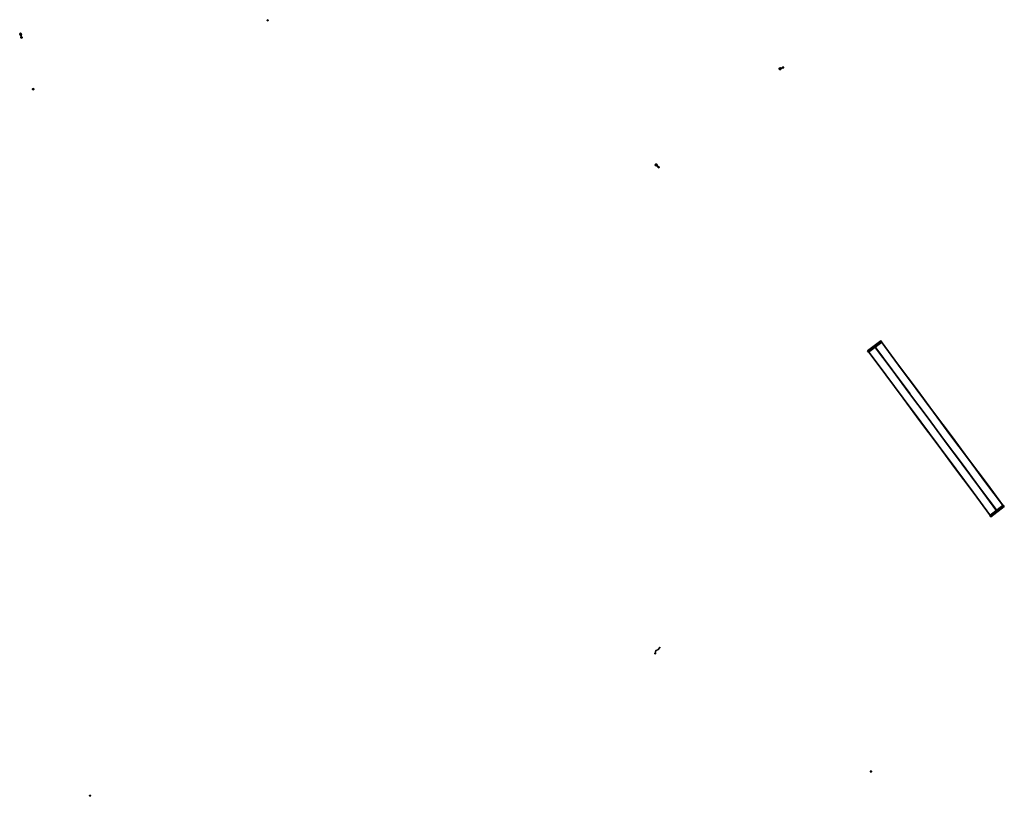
# Model space of a CAD drawing. Header units: inches. Extents: x 573073 to 573306, y 6670463 to 6670646.
import ezdxf

# ---------------------------------------------------------------- set-up
doc = ezdxf.new("R2010")
doc.units = ezdxf.units.IN
doc.header["$MEASUREMENT"] = 0
doc.layers.add('Objekter_Mast', color=10, linetype='Continuous')

msp = doc.modelspace()

# ---------------------------------------------------------------- meshes
at = {"layer": 'Objekter_Mast', "color": 24, "true_color": 0xaa170d}
mesh = msp.add_polyface(dxfattribs=at)
corners = [(573132.15, 6670645.985, 225.9), (573132.15, 6670646.135, 225.9), (573132.02, 6670645.91, 225.9), (573132.02, 6670646.21, 225.9), (573131.89, 6670646.135, 225.9), (573131.89, 6670645.985, 225.9), (573132.02, 6670646.21, 218.103), (573131.89, 6670646.135, 218.103), (573131.89, 6670645.985, 218.103), (573132.02, 6670645.91, 218.103), (573132.15, 6670645.985, 218.103), (573132.15, 6670646.135, 218.103)]
mesh.append_faces([[corners[k] for k in face] for face in [(3, 1, 11), (3, 11, 6), (1, 0, 10), (1, 10, 11), (0, 2, 9), (0, 9, 10), (2, 5, 8), (2, 8, 9), (5, 4, 7), (5, 7, 8), (4, 3, 6), (4, 6, 7), (3, 1, 11), (3, 11, 6), (1, 0, 10), (1, 10, 11), (0, 2, 9), (0, 9, 10), (2, 5, 8), (2, 8, 9), (5, 4, 7), (5, 7, 8), (4, 3, 6), (4, 6, 7), (2, 3, 4), (2, 4, 5), (1, 3, 2), (0, 1, 2)]], dxfattribs={"color": 34})
mesh = msp.add_polyface(dxfattribs=at)
corners = [(573132.15, 6670645.985, 225.9), (573132.15, 6670646.135, 225.9), (573132.02, 6670645.91, 225.9), (573132.02, 6670646.21, 225.9), (573131.89, 6670646.135, 225.9), (573131.89, 6670645.985, 225.9), (573132.02, 6670646.21, 218.103), (573131.89, 6670646.135, 218.103), (573131.89, 6670645.985, 218.103), (573132.02, 6670645.91, 218.103), (573132.15, 6670645.985, 218.103), (573132.15, 6670646.135, 218.103)]
mesh.append_faces([[corners[k] for k in face] for face in [(3, 1, 11), (3, 11, 6), (1, 0, 10), (1, 10, 11), (0, 2, 9), (0, 9, 10), (2, 5, 8), (2, 8, 9), (5, 4, 7), (5, 7, 8), (4, 3, 6), (4, 6, 7), (3, 1, 11), (3, 11, 6), (1, 0, 10), (1, 10, 11), (0, 2, 9), (0, 9, 10), (2, 5, 8), (2, 8, 9), (5, 4, 7), (5, 7, 8), (4, 3, 6), (4, 6, 7), (2, 3, 4), (2, 4, 5), (1, 3, 2), (0, 1, 2)]])
mesh = msp.add_polyface(dxfattribs=at)
corners = [(573073.626, 6670642.443, 224.13), (573073.761, 6670641.962, 224.01), (573073.79, 6670641.97, 224.01), (573073.819, 6670641.978, 224.01), (573073.684, 6670642.46, 224.13), (573073.442, 6670642.547, 224.184), (573073.788, 6670642.644, 224.184), (573073.361, 6670642.836, 224.259), (573073.707, 6670642.933, 224.259), (573073.506, 6670642.986, 224.31), (573073.631, 6670642.45, 224.25), (573073.739, 6670642.065, 224.13), (573073.762, 6670642.071, 224.13), (573073.785, 6670642.078, 224.13), (573073.677, 6670642.463, 224.25), (573073.483, 6670642.533, 224.304), (573073.76, 6670642.611, 224.304), (573073.418, 6670642.764, 224.379), (573073.696, 6670642.842, 224.379), (573073.534, 6670642.884, 224.43), (573073.738, 6670642, 224.43), (573073.79, 6670642.12, 214.063), (573073.79, 6670642.03, 224.43), (573073.66, 6670642.044, 214.063), (573073.92, 6670642.045, 214.063), (573073.842, 6670642, 224.43), (573073.79, 6670641.91, 224.43), (573073.66, 6670641.894, 214.063), (573073.738, 6670641.94, 224.43), (573073.791, 6670641.82, 214.063), (573073.842, 6670641.94, 224.43), (573073.92, 6670641.896, 214.063)]
mesh.append_faces([[corners[k] for k in face] for face in [(10, 15, 5), (10, 5, 0), (10, 0, 5), (10, 5, 15), (16, 14, 6), (14, 4, 6), (16, 6, 14), (6, 4, 14), (11, 10, 0), (11, 0, 1), (11, 1, 0), (11, 0, 10), (14, 13, 4), (13, 3, 4), (14, 4, 13), (4, 3, 13), (12, 11, 2), (11, 1, 2), (12, 2, 11), (2, 1, 11), (13, 12, 2), (13, 2, 3), (13, 3, 2), (13, 2, 12), (28, 20, 23), (28, 23, 27), (28, 27, 23), (28, 23, 20), (25, 30, 31), (25, 31, 24), (25, 24, 31), (25, 31, 30), (30, 26, 29), (30, 29, 31), (30, 31, 29), (30, 29, 26), (26, 28, 27), (26, 27, 29), (26, 29, 27), (26, 27, 28), (22, 25, 21), (25, 24, 21), (22, 21, 25), (21, 24, 25), (20, 22, 21), (20, 21, 23), (20, 23, 21), (20, 21, 22), (18, 16, 6), (18, 6, 8), (18, 8, 6), (18, 6, 16), (15, 17, 5), (17, 7, 5), (15, 5, 17), (5, 7, 17), (17, 19, 9), (17, 9, 7), (17, 7, 9), (17, 9, 19), (19, 18, 9), (18, 8, 9), (19, 9, 18), (9, 8, 18), (14, 10, 12), (17, 18, 19), (14, 16, 15), (16, 18, 17), (16, 17, 15), (14, 15, 10), (12, 13, 14), (10, 11, 12), (4, 0, 2), (7, 8, 9), (4, 6, 5), (6, 8, 7), (6, 7, 5), (4, 5, 0), (2, 3, 4), (0, 1, 2)]], dxfattribs={"color": 34})
mesh = msp.add_polyface(dxfattribs=at)
corners = [(573073.626, 6670642.443, 224.13), (573073.761, 6670641.962, 224.01), (573073.79, 6670641.97, 224.01), (573073.819, 6670641.978, 224.01), (573073.684, 6670642.46, 224.13), (573073.442, 6670642.547, 224.184), (573073.788, 6670642.644, 224.184), (573073.361, 6670642.836, 224.259), (573073.707, 6670642.933, 224.259), (573073.506, 6670642.986, 224.31), (573073.631, 6670642.45, 224.25), (573073.739, 6670642.065, 224.13), (573073.762, 6670642.071, 224.13), (573073.785, 6670642.078, 224.13), (573073.677, 6670642.463, 224.25), (573073.483, 6670642.533, 224.304), (573073.76, 6670642.611, 224.304), (573073.418, 6670642.764, 224.379), (573073.696, 6670642.842, 224.379), (573073.534, 6670642.884, 224.43), (573073.738, 6670642, 224.43), (573073.79, 6670642.12, 214.063), (573073.79, 6670642.03, 224.43), (573073.66, 6670642.044, 214.063), (573073.92, 6670642.045, 214.063), (573073.842, 6670642, 224.43), (573073.79, 6670641.91, 224.43), (573073.66, 6670641.894, 214.063), (573073.738, 6670641.94, 224.43), (573073.791, 6670641.82, 214.063), (573073.842, 6670641.94, 224.43), (573073.92, 6670641.896, 214.063)]
mesh.append_faces([[corners[k] for k in face] for face in [(10, 15, 5), (10, 5, 0), (10, 0, 5), (10, 5, 15), (16, 14, 6), (14, 4, 6), (16, 6, 14), (6, 4, 14), (11, 10, 0), (11, 0, 1), (11, 1, 0), (11, 0, 10), (14, 13, 4), (13, 3, 4), (14, 4, 13), (4, 3, 13), (12, 11, 2), (11, 1, 2), (12, 2, 11), (2, 1, 11), (13, 12, 2), (13, 2, 3), (13, 3, 2), (13, 2, 12), (28, 20, 23), (28, 23, 27), (28, 27, 23), (28, 23, 20), (25, 30, 31), (25, 31, 24), (25, 24, 31), (25, 31, 30), (30, 26, 29), (30, 29, 31), (30, 31, 29), (30, 29, 26), (26, 28, 27), (26, 27, 29), (26, 29, 27), (26, 27, 28), (22, 25, 21), (25, 24, 21), (22, 21, 25), (21, 24, 25), (20, 22, 21), (20, 21, 23), (20, 23, 21), (20, 21, 22), (18, 16, 6), (18, 6, 8), (18, 8, 6), (18, 6, 16), (15, 17, 5), (17, 7, 5), (15, 5, 17), (5, 7, 17), (17, 19, 9), (17, 9, 7), (17, 7, 9), (17, 9, 19), (19, 18, 9), (18, 8, 9), (19, 9, 18), (9, 8, 18), (14, 10, 12), (17, 18, 19), (14, 16, 15), (16, 18, 17), (16, 17, 15), (14, 15, 10), (12, 13, 14), (10, 11, 12), (4, 0, 2), (7, 8, 9), (4, 6, 5), (6, 8, 7), (6, 7, 5), (4, 5, 0), (2, 3, 4), (0, 1, 2)]])
mesh = msp.add_polyface(dxfattribs=at)
corners = [(573253.495, 6670634.701, 219.82), (573253.952, 6670634.903, 219.7), (573253.94, 6670634.93, 219.7), (573253.928, 6670634.957, 219.7), (573253.47, 6670634.756, 219.82), (573253.273, 6670634.833, 219.874), (573252.998, 6670634.712, 219.949), (573253.418, 6670634.503, 219.874), (573253.143, 6670634.382, 219.949), (573252.975, 6670634.504, 220), (573253.487, 6670634.704, 219.94), (573253.854, 6670634.866, 219.82), (573253.844, 6670634.888, 219.82), (573253.834, 6670634.91, 219.82), (573253.468, 6670634.748, 219.94), (573253.31, 6670634.81, 219.994), (573253.426, 6670634.546, 219.994), (573253.09, 6670634.713, 220.069), (573253.206, 6670634.449, 220.069), (573253.072, 6670634.547, 220.12), (573253.888, 6670634.96, 220.12), (573253.94, 6670635.08, 215.964), (573253.94, 6670634.99, 220.12), (573253.81, 6670635.004, 215.964), (573254.07, 6670635.005, 215.964), (573253.992, 6670634.96, 220.12), (573253.888, 6670634.9, 220.12), (573253.811, 6670634.854, 215.964), (573254.07, 6670634.856, 215.964), (573253.992, 6670634.9, 220.12), (573253.941, 6670634.78, 215.964), (573253.94, 6670634.87, 220.12), (573253.928, 6670634.958, 219.7)]
mesh.append_faces([[corners[k] for k in face] for face in [(10, 16, 7), (10, 7, 0), (10, 0, 7), (10, 7, 16), (15, 14, 5), (14, 4, 5), (15, 5, 14), (5, 4, 14), (11, 10, 0), (11, 0, 1), (11, 1, 0), (11, 0, 10), (14, 13, 4), (13, 32, 4), (14, 4, 13), (4, 32, 13), (12, 11, 2), (11, 1, 2), (12, 2, 11), (2, 1, 11), (13, 12, 2), (13, 2, 32), (13, 32, 2), (13, 2, 12), (31, 26, 27), (31, 27, 30), (31, 30, 27), (31, 27, 26), (29, 31, 30), (29, 30, 28), (29, 28, 30), (29, 30, 31), (25, 29, 28), (25, 28, 24), (25, 24, 28), (25, 28, 29), (26, 20, 23), (26, 23, 27), (26, 27, 23), (26, 23, 20), (22, 25, 21), (25, 24, 21), (22, 21, 25), (21, 24, 25), (20, 22, 21), (20, 21, 23), (20, 23, 21), (20, 21, 22), (17, 15, 5), (17, 5, 6), (17, 6, 5), (17, 5, 15), (16, 18, 7), (18, 8, 7), (16, 7, 18), (7, 8, 18), (18, 19, 9), (18, 9, 8), (18, 8, 9), (18, 9, 19), (19, 17, 9), (17, 6, 9), (19, 9, 17), (9, 6, 17), (14, 10, 12), (18, 17, 19), (14, 15, 10), (15, 17, 16), (16, 17, 18), (10, 15, 16), (12, 13, 14), (10, 11, 12), (4, 0, 2), (8, 6, 9), (7, 6, 8), (4, 7, 0), (4, 5, 7), (5, 6, 7), (2, 3, 4), (0, 1, 2)]], dxfattribs={"color": 34})
mesh = msp.add_polyface(dxfattribs=at)
corners = [(573253.495, 6670634.701, 219.82), (573253.952, 6670634.903, 219.7), (573253.94, 6670634.93, 219.7), (573253.928, 6670634.957, 219.7), (573253.47, 6670634.756, 219.82), (573253.273, 6670634.833, 219.874), (573252.998, 6670634.712, 219.949), (573253.418, 6670634.503, 219.874), (573253.143, 6670634.382, 219.949), (573252.975, 6670634.504, 220), (573253.487, 6670634.704, 219.94), (573253.854, 6670634.866, 219.82), (573253.844, 6670634.888, 219.82), (573253.834, 6670634.91, 219.82), (573253.468, 6670634.748, 219.94), (573253.31, 6670634.81, 219.994), (573253.426, 6670634.546, 219.994), (573253.09, 6670634.713, 220.069), (573253.206, 6670634.449, 220.069), (573253.072, 6670634.547, 220.12), (573253.888, 6670634.96, 220.12), (573253.94, 6670635.08, 215.964), (573253.94, 6670634.99, 220.12), (573253.81, 6670635.004, 215.964), (573254.07, 6670635.005, 215.964), (573253.992, 6670634.96, 220.12), (573253.888, 6670634.9, 220.12), (573253.811, 6670634.854, 215.964), (573254.07, 6670634.856, 215.964), (573253.992, 6670634.9, 220.12), (573253.941, 6670634.78, 215.964), (573253.94, 6670634.87, 220.12), (573253.928, 6670634.958, 219.7)]
mesh.append_faces([[corners[k] for k in face] for face in [(10, 16, 7), (10, 7, 0), (10, 0, 7), (10, 7, 16), (15, 14, 5), (14, 4, 5), (15, 5, 14), (5, 4, 14), (11, 10, 0), (11, 0, 1), (11, 1, 0), (11, 0, 10), (14, 13, 4), (13, 32, 4), (14, 4, 13), (4, 32, 13), (12, 11, 2), (11, 1, 2), (12, 2, 11), (2, 1, 11), (13, 12, 2), (13, 2, 32), (13, 32, 2), (13, 2, 12), (31, 26, 27), (31, 27, 30), (31, 30, 27), (31, 27, 26), (29, 31, 30), (29, 30, 28), (29, 28, 30), (29, 30, 31), (25, 29, 28), (25, 28, 24), (25, 24, 28), (25, 28, 29), (26, 20, 23), (26, 23, 27), (26, 27, 23), (26, 23, 20), (22, 25, 21), (25, 24, 21), (22, 21, 25), (21, 24, 25), (20, 22, 21), (20, 21, 23), (20, 23, 21), (20, 21, 22), (17, 15, 5), (17, 5, 6), (17, 6, 5), (17, 5, 15), (16, 18, 7), (18, 8, 7), (16, 7, 18), (7, 8, 18), (18, 19, 9), (18, 9, 8), (18, 8, 9), (18, 9, 19), (19, 17, 9), (17, 6, 9), (19, 9, 17), (9, 6, 17), (14, 10, 12), (18, 17, 19), (14, 15, 10), (15, 17, 16), (16, 17, 18), (10, 15, 16), (12, 13, 14), (10, 11, 12), (4, 0, 2), (8, 6, 9), (7, 6, 8), (4, 7, 0), (4, 5, 7), (5, 6, 7), (2, 3, 4), (0, 1, 2)]])
mesh = msp.add_polyface(dxfattribs=at)
corners = [(573076.67, 6670629.725, 221.05), (573076.67, 6670629.875, 221.05), (573076.54, 6670629.65, 221.05), (573076.54, 6670629.95, 221.05), (573076.41, 6670629.875, 221.05), (573076.41, 6670629.725, 221.05), (573076.54, 6670629.95, 213.601), (573076.41, 6670629.875, 213.601), (573076.41, 6670629.725, 213.601), (573076.54, 6670629.65, 213.601), (573076.67, 6670629.725, 213.601), (573076.67, 6670629.875, 213.601)]
mesh.append_faces([[corners[k] for k in face] for face in [(3, 1, 11), (3, 11, 6), (1, 0, 10), (1, 10, 11), (0, 2, 9), (0, 9, 10), (2, 5, 8), (2, 8, 9), (5, 4, 7), (5, 7, 8), (4, 3, 6), (4, 6, 7), (3, 1, 11), (3, 11, 6), (1, 0, 10), (1, 10, 11), (0, 2, 9), (0, 9, 10), (2, 5, 8), (2, 8, 9), (5, 4, 7), (5, 7, 8), (4, 3, 6), (4, 6, 7), (2, 3, 4), (2, 4, 5), (1, 3, 2), (0, 1, 2)]], dxfattribs={"color": 34})
mesh = msp.add_polyface(dxfattribs=at)
corners = [(573076.67, 6670629.725, 221.05), (573076.67, 6670629.875, 221.05), (573076.54, 6670629.65, 221.05), (573076.54, 6670629.95, 221.05), (573076.41, 6670629.875, 221.05), (573076.41, 6670629.725, 221.05), (573076.54, 6670629.95, 213.601), (573076.41, 6670629.875, 213.601), (573076.41, 6670629.725, 213.601), (573076.54, 6670629.65, 213.601), (573076.67, 6670629.725, 213.601), (573076.67, 6670629.875, 213.601)]
mesh.append_faces([[corners[k] for k in face] for face in [(3, 1, 11), (3, 11, 6), (1, 0, 10), (1, 10, 11), (0, 2, 9), (0, 9, 10), (2, 5, 8), (2, 8, 9), (5, 4, 7), (5, 7, 8), (4, 3, 6), (4, 6, 7), (3, 1, 11), (3, 11, 6), (1, 0, 10), (1, 10, 11), (0, 2, 9), (0, 9, 10), (2, 5, 8), (2, 8, 9), (5, 4, 7), (5, 7, 8), (4, 3, 6), (4, 6, 7), (2, 3, 4), (2, 4, 5), (1, 3, 2), (0, 1, 2)]])
mesh = msp.add_polyface(dxfattribs=at)
corners = [(573224.122, 6670611.628, 218.05), (573224.479, 6670611.279, 217.93), (573224.5, 6670611.3, 217.93), (573224.521, 6670611.321, 217.93), (573224.164, 6670611.671, 218.05), (573224.161, 6670611.883, 218.104), (573223.909, 6670611.626, 218.104), (573223.695, 6670611.836, 218.179), (573223.947, 6670612.093, 218.179), (573223.746, 6670612.038, 218.23), (573224.122, 6670611.636, 218.17), (573224.408, 6670611.356, 218.05), (573224.425, 6670611.373, 218.05), (573224.442, 6670611.391, 218.05), (573224.156, 6670611.67, 218.17), (573224.154, 6670611.84, 218.224), (573223.952, 6670611.634, 218.224), (573223.781, 6670611.802, 218.299), (573223.982, 6670612.008, 218.299), (573223.822, 6670611.964, 218.35), (573224.448, 6670611.33, 218.35), (573224.5, 6670611.45, 216.217), (573224.5, 6670611.36, 218.35), (573224.37, 6670611.374, 216.217), (573224.5, 6670611.24, 218.35), (573224.37, 6670611.224, 216.217), (573224.448, 6670611.27, 218.35), (573224.501, 6670611.15, 216.217), (573224.63, 6670611.375, 216.217), (573224.552, 6670611.33, 218.35), (573224.63, 6670611.226, 216.217), (573224.552, 6670611.27, 218.35)]
mesh.append_faces([[corners[k] for k in face] for face in [(15, 14, 5), (14, 4, 5), (15, 5, 14), (5, 4, 14), (10, 16, 6), (10, 6, 0), (10, 0, 6), (10, 6, 16), (11, 10, 0), (11, 0, 1), (11, 1, 0), (11, 0, 10), (14, 13, 4), (13, 3, 4), (14, 4, 13), (4, 3, 13), (12, 11, 2), (11, 1, 2), (12, 2, 11), (2, 1, 11), (13, 12, 2), (13, 2, 3), (13, 3, 2), (13, 2, 12), (31, 24, 27), (31, 27, 30), (31, 30, 27), (31, 27, 24), (29, 31, 30), (29, 30, 28), (29, 28, 30), (29, 30, 31), (26, 20, 23), (26, 23, 25), (26, 25, 23), (26, 23, 20), (22, 29, 21), (29, 28, 21), (22, 21, 29), (21, 28, 29), (24, 26, 25), (24, 25, 27), (24, 27, 25), (24, 25, 26), (20, 22, 21), (20, 21, 23), (20, 23, 21), (20, 21, 22), (16, 17, 6), (17, 7, 6), (16, 6, 17), (6, 7, 17), (18, 15, 5), (18, 5, 8), (18, 8, 5), (18, 5, 15), (17, 19, 9), (17, 9, 7), (17, 7, 9), (17, 9, 19), (19, 18, 9), (18, 8, 9), (19, 9, 18), (9, 8, 18), (14, 10, 12), (17, 18, 19), (14, 15, 10), (15, 18, 17), (15, 17, 16), (10, 15, 16), (12, 13, 14), (10, 11, 12), (4, 0, 2), (7, 8, 9), (4, 5, 0), (5, 8, 7), (5, 7, 6), (0, 5, 6), (2, 3, 4), (0, 1, 2)]], dxfattribs={"color": 34})
mesh = msp.add_polyface(dxfattribs=at)
corners = [(573224.122, 6670611.628, 218.05), (573224.479, 6670611.279, 217.93), (573224.5, 6670611.3, 217.93), (573224.521, 6670611.321, 217.93), (573224.164, 6670611.671, 218.05), (573224.161, 6670611.883, 218.104), (573223.909, 6670611.626, 218.104), (573223.695, 6670611.836, 218.179), (573223.947, 6670612.093, 218.179), (573223.746, 6670612.038, 218.23), (573224.122, 6670611.636, 218.17), (573224.408, 6670611.356, 218.05), (573224.425, 6670611.373, 218.05), (573224.442, 6670611.391, 218.05), (573224.156, 6670611.67, 218.17), (573224.154, 6670611.84, 218.224), (573223.952, 6670611.634, 218.224), (573223.781, 6670611.802, 218.299), (573223.982, 6670612.008, 218.299), (573223.822, 6670611.964, 218.35), (573224.448, 6670611.33, 218.35), (573224.5, 6670611.45, 216.217), (573224.5, 6670611.36, 218.35), (573224.37, 6670611.374, 216.217), (573224.5, 6670611.24, 218.35), (573224.37, 6670611.224, 216.217), (573224.448, 6670611.27, 218.35), (573224.501, 6670611.15, 216.217), (573224.63, 6670611.375, 216.217), (573224.552, 6670611.33, 218.35), (573224.63, 6670611.226, 216.217), (573224.552, 6670611.27, 218.35)]
mesh.append_faces([[corners[k] for k in face] for face in [(15, 14, 5), (14, 4, 5), (15, 5, 14), (5, 4, 14), (10, 16, 6), (10, 6, 0), (10, 0, 6), (10, 6, 16), (11, 10, 0), (11, 0, 1), (11, 1, 0), (11, 0, 10), (14, 13, 4), (13, 3, 4), (14, 4, 13), (4, 3, 13), (12, 11, 2), (11, 1, 2), (12, 2, 11), (2, 1, 11), (13, 12, 2), (13, 2, 3), (13, 3, 2), (13, 2, 12), (31, 24, 27), (31, 27, 30), (31, 30, 27), (31, 27, 24), (29, 31, 30), (29, 30, 28), (29, 28, 30), (29, 30, 31), (26, 20, 23), (26, 23, 25), (26, 25, 23), (26, 23, 20), (22, 29, 21), (29, 28, 21), (22, 21, 29), (21, 28, 29), (24, 26, 25), (24, 25, 27), (24, 27, 25), (24, 25, 26), (20, 22, 21), (20, 21, 23), (20, 23, 21), (20, 21, 22), (16, 17, 6), (17, 7, 6), (16, 6, 17), (6, 7, 17), (18, 15, 5), (18, 5, 8), (18, 8, 5), (18, 5, 15), (17, 19, 9), (17, 9, 7), (17, 7, 9), (17, 9, 19), (19, 18, 9), (18, 8, 9), (19, 9, 18), (9, 8, 18), (14, 10, 12), (17, 18, 19), (14, 15, 10), (15, 18, 17), (15, 17, 16), (10, 15, 16), (12, 13, 14), (10, 11, 12), (4, 0, 2), (7, 8, 9), (4, 5, 0), (5, 8, 7), (5, 7, 6), (0, 5, 6), (2, 3, 4), (0, 1, 2)]])
mesh = msp.add_polyface(dxfattribs=at)
corners = [(573275.74, 6670568.865, 222.135), (573275.74, 6670569.015, 222.135), (573275.61, 6670568.79, 222.135), (573275.61, 6670569.09, 222.135), (573275.48, 6670569.015, 222.135), (573275.48, 6670568.865, 222.135), (573304.676, 6670529.94, 222.277), (573304.676, 6670530.09, 222.277), (573304.546, 6670529.865, 222.277), (573304.546, 6670530.165, 222.277), (573304.416, 6670530.09, 222.277), (573304.416, 6670529.94, 222.277), (573306.035, 6670531.369, 232.442), (573306.271, 6670531.051, 232.112), (573306.035, 6670531.369, 232.112), (573306.271, 6670531.051, 232.442), (573303.061, 6670528.664, 232.442), (573302.825, 6670528.982, 232.112), (573303.061, 6670528.664, 232.112), (573302.825, 6670528.982, 232.442), (573277.099, 6670570.293, 232.3), (573277.335, 6670569.976, 231.97), (573277.099, 6670570.293, 231.97), (573277.335, 6670569.976, 232.3), (573274.125, 6670567.589, 232.3), (573273.889, 6670567.907, 231.97), (573274.125, 6670567.589, 231.97), (573273.889, 6670567.907, 232.3), (573304.546, 6670530.165, 232.277), (573304.416, 6670530.09, 232.277), (573304.416, 6670529.94, 232.277), (573304.546, 6670529.865, 232.277), (573304.676, 6670529.94, 232.277), (573304.676, 6670530.09, 232.277), (573275.61, 6670569.09, 232.135), (573275.48, 6670569.015, 232.135), (573275.48, 6670568.865, 232.135), (573275.61, 6670568.79, 232.135), (573275.74, 6670568.865, 232.135), (573275.74, 6670569.015, 232.135)]
mesh.append_faces([[corners[k] for k in face] for face in [(3, 1, 39), (3, 39, 34), (1, 0, 38), (1, 38, 39), (0, 2, 37), (0, 37, 38), (2, 5, 36), (2, 36, 37), (5, 4, 35), (5, 35, 36), (4, 3, 34), (4, 34, 35), (3, 1, 39), (3, 39, 34), (1, 0, 38), (1, 38, 39), (0, 2, 37), (0, 37, 38), (2, 5, 36), (2, 36, 37), (5, 4, 35), (5, 35, 36), (4, 3, 34), (4, 34, 35), (9, 7, 33), (9, 33, 28), (7, 6, 32), (7, 32, 33), (6, 8, 31), (6, 31, 32), (8, 11, 30), (8, 30, 31), (11, 10, 29), (11, 29, 30), (10, 9, 28), (10, 28, 29), (9, 7, 33), (9, 33, 28), (7, 6, 32), (7, 32, 33), (6, 8, 31), (6, 31, 32), (8, 11, 30), (8, 30, 31), (11, 10, 29), (11, 29, 30), (10, 9, 28), (10, 28, 29), (27, 20, 22), (27, 22, 25), (23, 24, 26), (23, 26, 21), (24, 27, 25), (24, 25, 26), (20, 23, 21), (20, 21, 22), (19, 12, 14), (19, 14, 17), (15, 16, 18), (15, 18, 13), (16, 19, 17), (16, 17, 18), (12, 15, 13), (12, 13, 14), (8, 9, 10), (8, 10, 11), (7, 9, 8), (6, 7, 8), (2, 3, 4), (2, 4, 5), (1, 3, 2), (0, 1, 2)]], dxfattribs={"color": 34})
mesh = msp.add_polyface(dxfattribs=at)
corners = [(573275.74, 6670568.865, 222.135), (573275.74, 6670569.015, 222.135), (573275.61, 6670568.79, 222.135), (573275.61, 6670569.09, 222.135), (573275.48, 6670569.015, 222.135), (573275.48, 6670568.865, 222.135), (573304.676, 6670529.94, 222.277), (573304.676, 6670530.09, 222.277), (573304.546, 6670529.865, 222.277), (573304.546, 6670530.165, 222.277), (573304.416, 6670530.09, 222.277), (573304.416, 6670529.94, 222.277), (573306.035, 6670531.369, 232.442), (573306.271, 6670531.051, 232.112), (573306.035, 6670531.369, 232.112), (573306.271, 6670531.051, 232.442), (573303.061, 6670528.664, 232.442), (573302.825, 6670528.982, 232.112), (573303.061, 6670528.664, 232.112), (573302.825, 6670528.982, 232.442), (573277.099, 6670570.293, 232.3), (573277.335, 6670569.976, 231.97), (573277.099, 6670570.293, 231.97), (573277.335, 6670569.976, 232.3), (573274.125, 6670567.589, 232.3), (573273.889, 6670567.907, 231.97), (573274.125, 6670567.589, 231.97), (573273.889, 6670567.907, 232.3), (573304.546, 6670530.165, 232.277), (573304.416, 6670530.09, 232.277), (573304.416, 6670529.94, 232.277), (573304.546, 6670529.865, 232.277), (573304.676, 6670529.94, 232.277), (573304.676, 6670530.09, 232.277), (573275.61, 6670569.09, 232.135), (573275.48, 6670569.015, 232.135), (573275.48, 6670568.865, 232.135), (573275.61, 6670568.79, 232.135), (573275.74, 6670568.865, 232.135), (573275.74, 6670569.015, 232.135)]
mesh.append_faces([[corners[k] for k in face] for face in [(3, 1, 39), (3, 39, 34), (1, 0, 38), (1, 38, 39), (0, 2, 37), (0, 37, 38), (2, 5, 36), (2, 36, 37), (5, 4, 35), (5, 35, 36), (4, 3, 34), (4, 34, 35), (3, 1, 39), (3, 39, 34), (1, 0, 38), (1, 38, 39), (0, 2, 37), (0, 37, 38), (2, 5, 36), (2, 36, 37), (5, 4, 35), (5, 35, 36), (4, 3, 34), (4, 34, 35), (9, 7, 33), (9, 33, 28), (7, 6, 32), (7, 32, 33), (6, 8, 31), (6, 31, 32), (8, 11, 30), (8, 30, 31), (11, 10, 29), (11, 29, 30), (10, 9, 28), (10, 28, 29), (9, 7, 33), (9, 33, 28), (7, 6, 32), (7, 32, 33), (6, 8, 31), (6, 31, 32), (8, 11, 30), (8, 30, 31), (11, 10, 29), (11, 29, 30), (10, 9, 28), (10, 28, 29), (27, 20, 22), (27, 22, 25), (23, 24, 26), (23, 26, 21), (24, 27, 25), (24, 25, 26), (20, 23, 21), (20, 21, 22), (19, 12, 14), (19, 14, 17), (15, 16, 18), (15, 18, 13), (16, 19, 17), (16, 17, 18), (12, 15, 13), (12, 13, 14), (8, 9, 10), (8, 10, 11), (7, 9, 8), (6, 7, 8), (2, 3, 4), (2, 4, 5), (1, 3, 2), (0, 1, 2)]])
mesh = msp.add_polyface(dxfattribs=at)
corners = [(573289.53, 6670553.387, 231.022), (573293.658, 6670547.822, 231.027), (573293.664, 6670547.826, 231.042), (573289.524, 6670553.383, 231.007), (573293.664, 6670547.826, 231.012), (573289.53, 6670553.387, 230.992), (573287.999, 6670552.249, 231.007), (573292.133, 6670546.688, 231.027), (573292.139, 6670546.693, 231.042), (573288.005, 6670552.254, 231.022), (573292.139, 6670546.693, 231.012), (573288.005, 6670552.254, 230.992), (573300.418, 6670535.58, 231.677), (573304.552, 6670530.02, 232.292), (573304.558, 6670530.024, 232.277), (573300.424, 6670535.585, 231.662), (573304.552, 6670530.02, 232.262), (573300.418, 6670535.58, 231.647), (573275.598, 6670568.931, 232.135), (573279.732, 6670563.37, 231.561), (573279.738, 6670563.375, 231.576), (573275.604, 6670568.936, 232.15), (573277.147, 6670570.083, 232.135), (573281.275, 6670564.517, 231.576), (573281.281, 6670564.522, 231.561), (573277.141, 6670570.078, 232.15), (573274.097, 6670567.815, 232.135), (573278.225, 6670562.25, 231.576), (573278.231, 6670562.255, 231.561), (573274.091, 6670567.811, 232.15), (573279.738, 6670563.375, 231.546), (573275.604, 6670568.936, 232.12), (573277.141, 6670570.078, 232.12), (573281.275, 6670564.517, 231.546), (573274.091, 6670567.811, 232.12), (573278.225, 6670562.25, 231.546), (573296.273, 6670541.132, 231.261), (573300.4, 6670535.567, 231.662), (573300.406, 6670535.571, 231.677), (573296.267, 6670541.128, 231.246), (573297.797, 6670542.266, 231.261), (573301.925, 6670536.701, 231.662), (573301.931, 6670536.705, 231.677), (573297.791, 6670542.261, 231.246), (573294.76, 6670540.008, 231.261), (573298.893, 6670534.447, 231.677), (573298.899, 6670534.451, 231.662), (573294.766, 6670540.012, 231.246), (573300.406, 6670535.571, 231.647), (573296.273, 6670541.132, 231.231), (573301.931, 6670536.705, 231.647), (573297.797, 6670542.266, 231.231), (573298.893, 6670534.447, 231.647), (573294.76, 6670540.008, 231.231), (573279.756, 6670563.388, 231.561), (573283.883, 6670557.823, 231.2), (573283.889, 6670557.828, 231.185), (573279.75, 6670563.384, 231.576), (573283.865, 6670557.81, 231.185), (573283.871, 6670557.814, 231.2), (573285.408, 6670558.957, 231.2), (573285.414, 6670558.961, 231.185), (573278.207, 6670562.237, 231.561), (573282.341, 6670556.676, 231.185), (573282.347, 6670556.681, 231.2), (573278.213, 6670562.241, 231.576), (573279.75, 6670563.384, 231.546), (573283.883, 6670557.823, 231.17), (573283.871, 6670557.814, 231.17), (573285.408, 6670558.957, 231.17), (573282.347, 6670556.681, 231.17), (573278.213, 6670562.241, 231.546), (573290.626, 6670545.568, 231.042), (573290.632, 6670545.573, 231.027), (573290.626, 6670545.568, 231.012), (573285.39, 6670558.943, 231.185), (573285.396, 6670558.948, 231.2), (573286.474, 6670551.115, 231.007), (573286.48, 6670551.12, 231.022), (573285.396, 6670558.948, 231.17), (573286.48, 6670551.12, 230.992), (573301.943, 6670536.714, 231.677), (573306.077, 6670531.153, 232.292), (573306.083, 6670531.158, 232.277), (573301.949, 6670536.718, 231.662), (573303.027, 6670528.886, 232.292), (573303.033, 6670528.891, 232.277), (573306.077, 6670531.153, 232.262), (573301.943, 6670536.714, 231.647), (573303.027, 6670528.886, 232.262), (573275.622, 6670568.949, 232.135), (573275.616, 6670568.944, 232.15), (573274.073, 6670567.797, 232.135), (573274.079, 6670567.802, 232.15), (573275.616, 6670568.944, 232.12), (573274.079, 6670567.802, 232.12), (573290.608, 6670545.555, 231.027), (573290.614, 6670545.559, 231.042), (573290.614, 6670545.559, 231.012), (573288.017, 6670552.262, 231.022), (573292.151, 6670546.702, 231.042), (573292.157, 6670546.706, 231.027), (573288.023, 6670552.267, 231.007), (573289.542, 6670553.396, 231.022), (573293.676, 6670547.835, 231.042), (573293.682, 6670547.84, 231.027), (573289.548, 6670553.401, 231.007), (573286.492, 6670551.129, 231.022), (573286.498, 6670551.133, 231.007), (573292.151, 6670546.702, 231.012), (573288.017, 6670552.262, 230.992), (573289.542, 6670553.396, 230.992), (573293.676, 6670547.835, 231.012), (573286.492, 6670551.129, 230.992), (573304.534, 6670530.006, 232.277), (573304.54, 6670530.011, 232.292), (573306.059, 6670531.14, 232.277), (573306.065, 6670531.144, 232.292), (573298.881, 6670534.438, 231.677), (573303.009, 6670528.873, 232.277), (573303.015, 6670528.877, 232.292), (573298.875, 6670534.433, 231.662), (573304.54, 6670530.011, 232.262), (573306.065, 6670531.144, 232.262), (573303.015, 6670528.877, 232.262), (573298.881, 6670534.438, 231.647), (573277.123, 6670570.065, 232.135), (573281.257, 6670564.504, 231.561), (573281.263, 6670564.508, 231.576), (573277.129, 6670570.069, 232.15), (573281.263, 6670564.508, 231.546), (573277.129, 6670570.069, 232.12), (573296.285, 6670541.141, 231.261), (573296.291, 6670541.146, 231.246), (573297.809, 6670542.275, 231.261), (573297.815, 6670542.279, 231.246), (573294.748, 6670539.999, 231.261), (573294.742, 6670539.994, 231.246), (573296.285, 6670541.141, 231.231), (573297.809, 6670542.275, 231.231), (573294.748, 6670539.999, 231.231), (573282.359, 6670556.69, 231.2), (573282.365, 6670556.694, 231.185), (573282.359, 6670556.69, 231.17)]
mesh.append_faces([[corners[k] for k in face] for face in [(96, 137, 140), (96, 140, 98), (97, 96, 137), (97, 137, 136), (127, 75, 130), (75, 79, 130), (128, 127, 76), (127, 75, 76), (143, 113, 108), (143, 108, 142), (69, 111, 106), (69, 106, 61), (67, 110, 102), (67, 102, 56), (142, 141, 107), (142, 107, 108), (61, 60, 103), (61, 103, 106), (56, 55, 102), (55, 99, 102), (112, 139, 105), (139, 135, 105), (7, 39, 49), (7, 49, 10), (109, 138, 101), (138, 133, 101), (105, 104, 135), (104, 134, 135), (8, 7, 39), (8, 39, 36), (101, 100, 133), (100, 132, 133), (35, 143, 142), (35, 142, 28), (28, 27, 141), (28, 141, 142), (137, 121, 125), (137, 125, 140), (139, 88, 135), (88, 84, 135), (138, 17, 133), (17, 15, 133), (136, 137, 121), (136, 121, 118), (135, 134, 84), (134, 81, 84), (133, 132, 15), (132, 12, 15), (126, 127, 131), (127, 130, 131), (129, 126, 128), (126, 127, 128), (121, 119, 124), (121, 124, 125), (41, 116, 123), (41, 123, 50), (37, 114, 122), (37, 122, 48), (118, 121, 119), (118, 119, 120), (42, 41, 116), (42, 116, 117), (38, 37, 114), (38, 114, 115), (113, 74, 108), (74, 73, 108), (111, 112, 105), (111, 105, 106), (110, 109, 102), (109, 101, 102), (108, 107, 73), (107, 72, 73), (106, 103, 105), (103, 104, 105), (102, 99, 101), (99, 100, 101), (77, 96, 98), (77, 98, 80), (78, 77, 96), (78, 96, 97), (1, 43, 51), (1, 51, 4), (2, 1, 43), (2, 43, 40), (92, 62, 95), (62, 71, 95), (94, 66, 54), (94, 54, 90), (93, 92, 65), (92, 62, 65), (90, 91, 57), (90, 57, 54), (52, 89, 46), (89, 86, 46), (88, 87, 84), (87, 83, 84), (46, 45, 86), (45, 85, 86), (84, 81, 83), (81, 82, 83), (63, 77, 80), (63, 80, 70), (75, 3, 79), (3, 5, 79), (58, 6, 68), (6, 11, 68), (64, 63, 78), (63, 77, 78), (76, 75, 0), (75, 3, 0), (59, 58, 9), (58, 6, 9), (74, 53, 73), (53, 47, 73), (73, 72, 47), (72, 44, 47), (62, 63, 71), (63, 70, 71), (33, 69, 61), (33, 61, 24), (19, 58, 30), (58, 68, 30), (66, 67, 56), (66, 56, 54), (65, 62, 64), (62, 63, 64), (24, 23, 60), (24, 60, 61), (20, 19, 59), (19, 58, 59), (54, 57, 55), (54, 55, 56), (53, 52, 47), (52, 46, 47), (43, 41, 50), (43, 50, 51), (39, 37, 48), (39, 48, 49), (47, 44, 46), (44, 45, 46), (40, 43, 41), (40, 41, 42), (36, 39, 37), (36, 37, 38), (34, 35, 28), (34, 28, 26), (32, 33, 24), (32, 24, 22), (18, 19, 31), (19, 30, 31), (26, 29, 27), (26, 27, 28), (22, 25, 23), (22, 23, 24), (21, 18, 20), (18, 19, 20), (17, 16, 15), (16, 14, 15), (15, 12, 14), (12, 13, 14), (6, 7, 10), (6, 10, 11), (9, 6, 8), (6, 7, 8), (3, 1, 5), (1, 4, 5), (0, 3, 1), (0, 1, 2)]], dxfattribs={"color": 34})
mesh = msp.add_polyface(dxfattribs=at)
corners = [(573289.53, 6670553.387, 231.022), (573293.658, 6670547.822, 231.027), (573293.664, 6670547.826, 231.042), (573289.524, 6670553.383, 231.007), (573293.664, 6670547.826, 231.012), (573289.53, 6670553.387, 230.992), (573287.999, 6670552.249, 231.007), (573292.133, 6670546.688, 231.027), (573292.139, 6670546.693, 231.042), (573288.005, 6670552.254, 231.022), (573292.139, 6670546.693, 231.012), (573288.005, 6670552.254, 230.992), (573300.418, 6670535.58, 231.677), (573304.552, 6670530.02, 232.292), (573304.558, 6670530.024, 232.277), (573300.424, 6670535.585, 231.662), (573304.552, 6670530.02, 232.262), (573300.418, 6670535.58, 231.647), (573275.598, 6670568.931, 232.135), (573279.732, 6670563.37, 231.561), (573279.738, 6670563.375, 231.576), (573275.604, 6670568.936, 232.15), (573277.147, 6670570.083, 232.135), (573281.275, 6670564.517, 231.576), (573281.281, 6670564.522, 231.561), (573277.141, 6670570.078, 232.15), (573274.097, 6670567.815, 232.135), (573278.225, 6670562.25, 231.576), (573278.231, 6670562.255, 231.561), (573274.091, 6670567.811, 232.15), (573279.738, 6670563.375, 231.546), (573275.604, 6670568.936, 232.12), (573277.141, 6670570.078, 232.12), (573281.275, 6670564.517, 231.546), (573274.091, 6670567.811, 232.12), (573278.225, 6670562.25, 231.546), (573296.273, 6670541.132, 231.261), (573300.4, 6670535.567, 231.662), (573300.406, 6670535.571, 231.677), (573296.267, 6670541.128, 231.246), (573297.797, 6670542.266, 231.261), (573301.925, 6670536.701, 231.662), (573301.931, 6670536.705, 231.677), (573297.791, 6670542.261, 231.246), (573294.76, 6670540.008, 231.261), (573298.893, 6670534.447, 231.677), (573298.899, 6670534.451, 231.662), (573294.766, 6670540.012, 231.246), (573300.406, 6670535.571, 231.647), (573296.273, 6670541.132, 231.231), (573301.931, 6670536.705, 231.647), (573297.797, 6670542.266, 231.231), (573298.893, 6670534.447, 231.647), (573294.76, 6670540.008, 231.231), (573279.756, 6670563.388, 231.561), (573283.883, 6670557.823, 231.2), (573283.889, 6670557.828, 231.185), (573279.75, 6670563.384, 231.576), (573283.865, 6670557.81, 231.185), (573283.871, 6670557.814, 231.2), (573285.408, 6670558.957, 231.2), (573285.414, 6670558.961, 231.185), (573278.207, 6670562.237, 231.561), (573282.341, 6670556.676, 231.185), (573282.347, 6670556.681, 231.2), (573278.213, 6670562.241, 231.576), (573279.75, 6670563.384, 231.546), (573283.883, 6670557.823, 231.17), (573283.871, 6670557.814, 231.17), (573285.408, 6670558.957, 231.17), (573282.347, 6670556.681, 231.17), (573278.213, 6670562.241, 231.546), (573290.626, 6670545.568, 231.042), (573290.632, 6670545.573, 231.027), (573290.626, 6670545.568, 231.012), (573285.39, 6670558.943, 231.185), (573285.396, 6670558.948, 231.2), (573286.474, 6670551.115, 231.007), (573286.48, 6670551.12, 231.022), (573285.396, 6670558.948, 231.17), (573286.48, 6670551.12, 230.992), (573301.943, 6670536.714, 231.677), (573306.077, 6670531.153, 232.292), (573306.083, 6670531.158, 232.277), (573301.949, 6670536.718, 231.662), (573303.027, 6670528.886, 232.292), (573303.033, 6670528.891, 232.277), (573306.077, 6670531.153, 232.262), (573301.943, 6670536.714, 231.647), (573303.027, 6670528.886, 232.262), (573275.622, 6670568.949, 232.135), (573275.616, 6670568.944, 232.15), (573274.073, 6670567.797, 232.135), (573274.079, 6670567.802, 232.15), (573275.616, 6670568.944, 232.12), (573274.079, 6670567.802, 232.12), (573290.608, 6670545.555, 231.027), (573290.614, 6670545.559, 231.042), (573290.614, 6670545.559, 231.012), (573288.017, 6670552.262, 231.022), (573292.151, 6670546.702, 231.042), (573292.157, 6670546.706, 231.027), (573288.023, 6670552.267, 231.007), (573289.542, 6670553.396, 231.022), (573293.676, 6670547.835, 231.042), (573293.682, 6670547.84, 231.027), (573289.548, 6670553.401, 231.007), (573286.492, 6670551.129, 231.022), (573286.498, 6670551.133, 231.007), (573292.151, 6670546.702, 231.012), (573288.017, 6670552.262, 230.992), (573289.542, 6670553.396, 230.992), (573293.676, 6670547.835, 231.012), (573286.492, 6670551.129, 230.992), (573304.534, 6670530.006, 232.277), (573304.54, 6670530.011, 232.292), (573306.059, 6670531.14, 232.277), (573306.065, 6670531.144, 232.292), (573298.881, 6670534.438, 231.677), (573303.009, 6670528.873, 232.277), (573303.015, 6670528.877, 232.292), (573298.875, 6670534.433, 231.662), (573304.54, 6670530.011, 232.262), (573306.065, 6670531.144, 232.262), (573303.015, 6670528.877, 232.262), (573298.881, 6670534.438, 231.647), (573277.123, 6670570.065, 232.135), (573281.257, 6670564.504, 231.561), (573281.263, 6670564.508, 231.576), (573277.129, 6670570.069, 232.15), (573281.263, 6670564.508, 231.546), (573277.129, 6670570.069, 232.12), (573296.285, 6670541.141, 231.261), (573296.291, 6670541.146, 231.246), (573297.809, 6670542.275, 231.261), (573297.815, 6670542.279, 231.246), (573294.748, 6670539.999, 231.261), (573294.742, 6670539.994, 231.246), (573296.285, 6670541.141, 231.231), (573297.809, 6670542.275, 231.231), (573294.748, 6670539.999, 231.231), (573282.359, 6670556.69, 231.2), (573282.365, 6670556.694, 231.185), (573282.359, 6670556.69, 231.17)]
mesh.append_faces([[corners[k] for k in face] for face in [(96, 137, 140), (96, 140, 98), (97, 96, 137), (97, 137, 136), (127, 75, 130), (75, 79, 130), (128, 127, 76), (127, 75, 76), (143, 113, 108), (143, 108, 142), (69, 111, 106), (69, 106, 61), (67, 110, 102), (67, 102, 56), (142, 141, 107), (142, 107, 108), (61, 60, 103), (61, 103, 106), (56, 55, 102), (55, 99, 102), (112, 139, 105), (139, 135, 105), (7, 39, 49), (7, 49, 10), (109, 138, 101), (138, 133, 101), (105, 104, 135), (104, 134, 135), (8, 7, 39), (8, 39, 36), (101, 100, 133), (100, 132, 133), (35, 143, 142), (35, 142, 28), (28, 27, 141), (28, 141, 142), (137, 121, 125), (137, 125, 140), (139, 88, 135), (88, 84, 135), (138, 17, 133), (17, 15, 133), (136, 137, 121), (136, 121, 118), (135, 134, 84), (134, 81, 84), (133, 132, 15), (132, 12, 15), (126, 127, 131), (127, 130, 131), (129, 126, 128), (126, 127, 128), (121, 119, 124), (121, 124, 125), (41, 116, 123), (41, 123, 50), (37, 114, 122), (37, 122, 48), (118, 121, 119), (118, 119, 120), (42, 41, 116), (42, 116, 117), (38, 37, 114), (38, 114, 115), (113, 74, 108), (74, 73, 108), (111, 112, 105), (111, 105, 106), (110, 109, 102), (109, 101, 102), (108, 107, 73), (107, 72, 73), (106, 103, 105), (103, 104, 105), (102, 99, 101), (99, 100, 101), (77, 96, 98), (77, 98, 80), (78, 77, 96), (78, 96, 97), (1, 43, 51), (1, 51, 4), (2, 1, 43), (2, 43, 40), (92, 62, 95), (62, 71, 95), (94, 66, 54), (94, 54, 90), (93, 92, 65), (92, 62, 65), (90, 91, 57), (90, 57, 54), (52, 89, 46), (89, 86, 46), (88, 87, 84), (87, 83, 84), (46, 45, 86), (45, 85, 86), (84, 81, 83), (81, 82, 83), (63, 77, 80), (63, 80, 70), (75, 3, 79), (3, 5, 79), (58, 6, 68), (6, 11, 68), (64, 63, 78), (63, 77, 78), (76, 75, 0), (75, 3, 0), (59, 58, 9), (58, 6, 9), (74, 53, 73), (53, 47, 73), (73, 72, 47), (72, 44, 47), (62, 63, 71), (63, 70, 71), (33, 69, 61), (33, 61, 24), (19, 58, 30), (58, 68, 30), (66, 67, 56), (66, 56, 54), (65, 62, 64), (62, 63, 64), (24, 23, 60), (24, 60, 61), (20, 19, 59), (19, 58, 59), (54, 57, 55), (54, 55, 56), (53, 52, 47), (52, 46, 47), (43, 41, 50), (43, 50, 51), (39, 37, 48), (39, 48, 49), (47, 44, 46), (44, 45, 46), (40, 43, 41), (40, 41, 42), (36, 39, 37), (36, 37, 38), (34, 35, 28), (34, 28, 26), (32, 33, 24), (32, 24, 22), (18, 19, 31), (19, 30, 31), (26, 29, 27), (26, 27, 28), (22, 25, 23), (22, 23, 24), (21, 18, 20), (18, 19, 20), (17, 16, 15), (16, 14, 15), (15, 12, 14), (12, 13, 14), (6, 7, 10), (6, 10, 11), (9, 6, 8), (6, 7, 8), (3, 1, 5), (1, 4, 5), (0, 3, 1), (0, 1, 2)]])
mesh = msp.add_polyface(dxfattribs=at)
corners = [(573223.635, 6670496.34, 237.83), (573223.67, 6670496.42, 225.746), (573223.67, 6670496.36, 237.83), (573223.583, 6670496.37, 225.746), (573223.584, 6670496.27, 225.746), (573223.635, 6670496.3, 237.83), (573223.756, 6670496.37, 225.746), (573223.705, 6670496.34, 237.83), (573223.67, 6670496.28, 237.83), (573223.67, 6670496.22, 225.746), (573223.705, 6670496.3, 237.83), (573223.757, 6670496.27, 225.746), (573224.35, 6670497.17, 237.34), (573224.35, 6670497.17, 235.98), (573223.84, 6670497, 236.15), (573223.67, 6670496.32, 236.32), (573223.84, 6670497, 237.51), (573224.86, 6670497.85, 237.17), (573224.86, 6670497.85, 235.81), (573223.67, 6670496.32, 237.68)]
mesh.append_faces([[corners[k] for k in face] for face in [(12, 14, 16), (17, 13, 12), (15, 19, 16), (17, 18, 13), (14, 15, 16), (12, 13, 14), (12, 14, 16), (17, 13, 12), (15, 19, 16), (17, 18, 13), (14, 15, 16), (12, 13, 14), (7, 10, 6), (10, 11, 6), (7, 6, 10), (6, 11, 10), (10, 8, 9), (10, 9, 11), (8, 5, 4), (8, 4, 9), (10, 11, 9), (10, 9, 8), (8, 9, 4), (8, 4, 5), (2, 7, 6), (2, 6, 1), (2, 1, 6), (2, 6, 7), (5, 0, 4), (0, 3, 4), (5, 4, 0), (4, 3, 0), (0, 2, 1), (0, 1, 3), (0, 3, 1), (0, 1, 2)]], dxfattribs={"color": 34})
mesh = msp.add_polyface(dxfattribs=at)
corners = [(573223.635, 6670496.34, 237.83), (573223.67, 6670496.42, 225.746), (573223.67, 6670496.36, 237.83), (573223.583, 6670496.37, 225.746), (573223.584, 6670496.27, 225.746), (573223.635, 6670496.3, 237.83), (573223.756, 6670496.37, 225.746), (573223.705, 6670496.34, 237.83), (573223.67, 6670496.28, 237.83), (573223.67, 6670496.22, 225.746), (573223.705, 6670496.3, 237.83), (573223.757, 6670496.27, 225.746), (573224.35, 6670497.17, 237.34), (573224.35, 6670497.17, 235.98), (573223.84, 6670497, 236.15), (573223.67, 6670496.32, 236.32), (573223.84, 6670497, 237.51), (573224.86, 6670497.85, 237.17), (573224.86, 6670497.85, 235.81), (573223.67, 6670496.32, 237.68)]
mesh.append_faces([[corners[k] for k in face] for face in [(12, 14, 16), (17, 13, 12), (15, 19, 16), (17, 18, 13), (14, 15, 16), (12, 13, 14), (12, 14, 16), (17, 13, 12), (15, 19, 16), (17, 18, 13), (14, 15, 16), (12, 13, 14), (7, 10, 6), (10, 11, 6), (7, 6, 10), (6, 11, 10), (10, 8, 9), (10, 9, 11), (8, 5, 4), (8, 4, 9), (10, 11, 9), (10, 9, 8), (8, 9, 4), (8, 4, 5), (2, 7, 6), (2, 6, 1), (2, 1, 6), (2, 6, 7), (5, 0, 4), (0, 3, 4), (5, 4, 0), (4, 3, 0), (0, 2, 1), (0, 1, 3), (0, 3, 1), (0, 1, 2)]])
mesh = msp.add_polyface(dxfattribs=at)
corners = [(573274.84, 6670468.345, 227.48), (573274.84, 6670468.495, 227.48), (573274.71, 6670468.27, 227.48), (573274.71, 6670468.57, 227.48), (573274.58, 6670468.495, 227.48), (573274.58, 6670468.345, 227.48), (573274.71, 6670468.57, 221), (573274.58, 6670468.495, 221), (573274.58, 6670468.345, 221), (573274.71, 6670468.27, 221), (573274.84, 6670468.345, 221), (573274.84, 6670468.495, 221)]
mesh.append_faces([[corners[k] for k in face] for face in [(3, 1, 11), (3, 11, 6), (1, 0, 10), (1, 10, 11), (0, 2, 9), (0, 9, 10), (2, 5, 8), (2, 8, 9), (5, 4, 7), (5, 7, 8), (4, 3, 6), (4, 6, 7), (3, 1, 11), (3, 11, 6), (1, 0, 10), (1, 10, 11), (0, 2, 9), (0, 9, 10), (2, 5, 8), (2, 8, 9), (5, 4, 7), (5, 7, 8), (4, 3, 6), (4, 6, 7), (2, 3, 4), (2, 4, 5), (1, 3, 2), (0, 1, 2)]], dxfattribs={"color": 34})
mesh = msp.add_polyface(dxfattribs=at)
corners = [(573274.84, 6670468.345, 227.48), (573274.84, 6670468.495, 227.48), (573274.71, 6670468.27, 227.48), (573274.71, 6670468.57, 227.48), (573274.58, 6670468.495, 227.48), (573274.58, 6670468.345, 227.48), (573274.71, 6670468.57, 221), (573274.58, 6670468.495, 221), (573274.58, 6670468.345, 221), (573274.71, 6670468.27, 221), (573274.84, 6670468.345, 221), (573274.84, 6670468.495, 221)]
mesh.append_faces([[corners[k] for k in face] for face in [(3, 1, 11), (3, 11, 6), (1, 0, 10), (1, 10, 11), (0, 2, 9), (0, 9, 10), (2, 5, 8), (2, 8, 9), (5, 4, 7), (5, 7, 8), (4, 3, 6), (4, 6, 7), (3, 1, 11), (3, 11, 6), (1, 0, 10), (1, 10, 11), (0, 2, 9), (0, 9, 10), (2, 5, 8), (2, 8, 9), (5, 4, 7), (5, 7, 8), (4, 3, 6), (4, 6, 7), (2, 3, 4), (2, 4, 5), (1, 3, 2), (0, 1, 2)]])
mesh = msp.add_polyface(dxfattribs=at)
corners = [(573090.13, 6670462.615, 225.03), (573090.13, 6670462.765, 225.03), (573090, 6670462.54, 225.03), (573090, 6670462.84, 225.03), (573089.87, 6670462.765, 225.03), (573089.87, 6670462.615, 225.03), (573090, 6670462.84, 217.298), (573089.87, 6670462.765, 217.298), (573089.87, 6670462.615, 217.298), (573090, 6670462.54, 217.298), (573090.13, 6670462.615, 217.298), (573090.13, 6670462.765, 217.298)]
mesh.append_faces([[corners[k] for k in face] for face in [(3, 1, 11), (3, 11, 6), (1, 0, 10), (1, 10, 11), (0, 2, 9), (0, 9, 10), (2, 5, 8), (2, 8, 9), (5, 4, 7), (5, 7, 8), (4, 3, 6), (4, 6, 7), (3, 1, 11), (3, 11, 6), (1, 0, 10), (1, 10, 11), (0, 2, 9), (0, 9, 10), (2, 5, 8), (2, 8, 9), (5, 4, 7), (5, 7, 8), (4, 3, 6), (4, 6, 7), (2, 3, 4), (2, 4, 5), (1, 3, 2), (0, 1, 2)]], dxfattribs={"color": 34})
mesh = msp.add_polyface(dxfattribs=at)
corners = [(573090.13, 6670462.615, 225.03), (573090.13, 6670462.765, 225.03), (573090, 6670462.54, 225.03), (573090, 6670462.84, 225.03), (573089.87, 6670462.765, 225.03), (573089.87, 6670462.615, 225.03), (573090, 6670462.84, 217.298), (573089.87, 6670462.765, 217.298), (573089.87, 6670462.615, 217.298), (573090, 6670462.54, 217.298), (573090.13, 6670462.615, 217.298), (573090.13, 6670462.765, 217.298)]
mesh.append_faces([[corners[k] for k in face] for face in [(3, 1, 11), (3, 11, 6), (1, 0, 10), (1, 10, 11), (0, 2, 9), (0, 9, 10), (2, 5, 8), (2, 8, 9), (5, 4, 7), (5, 7, 8), (4, 3, 6), (4, 6, 7), (3, 1, 11), (3, 11, 6), (1, 0, 10), (1, 10, 11), (0, 2, 9), (0, 9, 10), (2, 5, 8), (2, 8, 9), (5, 4, 7), (5, 7, 8), (4, 3, 6), (4, 6, 7), (2, 3, 4), (2, 4, 5), (1, 3, 2), (0, 1, 2)]])

doc.saveas('drawing.dxf')
